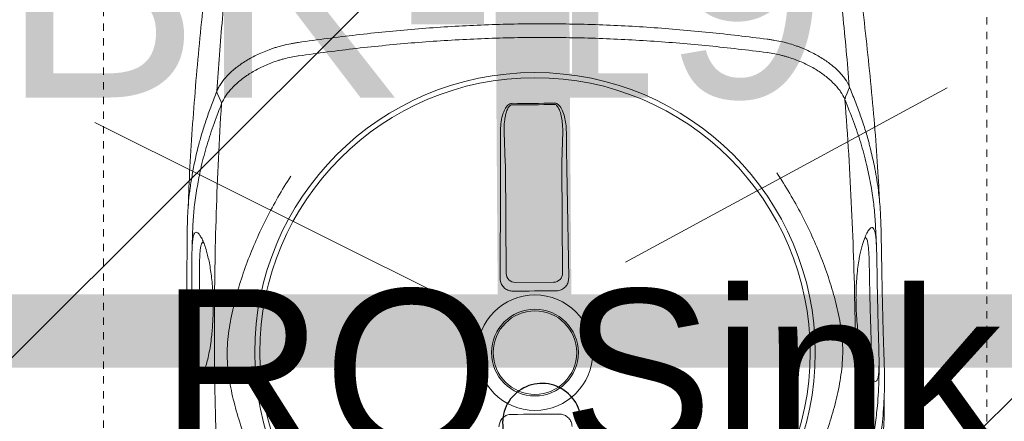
# Model space of a CAD drawing. Header units: inches. Extents: x 704 to 259546, y -107711 to 151004.
# Tile 113 of 243: x 127265 to 127278.38, y 21268.86 to 21274.32. Entities that reach past the tile are written whole.
import ezdxf
from ezdxf.enums import TextEntityAlignment as Align

# ---------------------------------------------------------------- set-up
doc = ezdxf.new("R2010")
doc.units = ezdxf.units.IN
doc.header["$MEASUREMENT"] = 0
doc.linetypes.add('11aa1PB-bd$0$11aa1PB-af$0$TRATTEGGIATA', pattern=[0.75, 0.5, -0.25])
doc.layers.add('A-FORMATEXT', color=255, linetype='Continuous')
doc.layers.add('PP BALL VALVE', color=7, linetype='Continuous')
for name, color, linetype, lineweight in [('CKD Equipments', 252, 'Continuous', 0), ('EQUIP DIM', 8, 'Continuous', 0), ('EQUIPMENT', 3, 'Continuous', 25), ('FLOOR RAISE', 4, 'Continuous', 5), ('kitchen equipment', 3, 'Continuous', 15), ('PP-Waste Pipe', 3, 'Continuous', 25)]:
    doc.layers.add(name, color=color, linetype=linetype, lineweight=lineweight)
doc.layers.add('FAINTEQUIP', color=7, linetype='Continuous', lineweight=0, true_color=0x4a4747)
doc.styles.add('Arial', font='GOTHIC.TTF')
doc.styles.get("Standard").update_dxf_attribs({"font": 'arial.ttf', "height": 6})

# ---------------------------------------------------------------- blocks, each defined once
blk = doc.blocks.new('dcefrefrf')
at = {"layer": 'kitchen equipment', "color": 8, "lineweight": 18}
for p, q in [((1804021.81, 468132.44), (1803912.59, 468073.22)), ((1804021.81, 468132.44), (1803912.59, 468073.22)), ((1803732.23, 468120.66), (1803851.03, 468061.44))]:
    blk.add_line(p, q, dxfattribs=at)
blk.add_circle((1803881.81, 468042.44), 14.2, dxfattribs=at)
blk.add_circle((1803881.81, 468042.44), 14.2, dxfattribs=at)
blk = doc.blocks.new('bikanervala')
at = {"layer": 'kitchen equipment', "color": 8, "linetype": 'Continuous', "xscale": 1.016, "yscale": 1.016, "zscale": 1.016}
blk.add_blockref('dcefrefrf', (-141097.61, 131612.76), dxfattribs=at)
at = {"layer": 'EQUIP DIM', "color": 8, "ltscale": 50, "style": 'Arial'}
blk.add_text('BK-19', height=76.792, dxfattribs=at).set_placement((1691604.79, 607270.42), align=Align.MIDDLE_CENTER)
at = {"layer": 'EQUIP DIM', "color": 8, "insert": (1691293.85, 607165.76, 0), "char_height": 45.72, "width": 730.3452, "attachment_point": 1}
blk.add_mtext('\\A1;\\pi223.07;{\\H1.2222x;\\C256;RO Sink\\P\\pi68.274;\\H0.81818x;(600WX700DX850H)}', dxfattribs=at)
blk = doc.blocks.new('GF')
at = {"layer": 'EQUIPMENT', "color": 8, "xscale": 0.03935404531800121, "yscale": 0.03935404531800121, "zscale": 0.03935404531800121}
blk.add_blockref('bikanervala', (60698.879, -2623.777), dxfattribs=at)
blk = doc.blocks.new('GREASE TRAP')
at = {"linetype": 'Continuous', "lineweight": 0}
for p, q in [((253.14, -81.48), (253.15, -81.48)), ((74.32, -82.74), (74.32, -82.73)), ((153.26, -128.72), (152.77, -116.92)), ((175.18, -116.76), (174.86, -128.57)), ((153.58, -170.91), (153.29, -129.87)), ((174.85, -129.72), (175.14, -170.76)), ((171.67, -174.28), (157.09, -174.39))]:
    blk.add_line(p, q, dxfattribs=at)
at = {"linetype": 'Continuous', "lineweight": 0, "flags": 128}
for points in [[(282.95, -103.73), (283.66, -102.07), (284.37, -100.42)], [(43.37, -102.12), (44.1, -103.76), (44.83, -105.41)], [(151.29, -172.81), (151.32, -165.82), (151.35, -158.85), (151.37, -151.87), (151.39, -144.9), (151.4, -137.93), (151.4, -130.97), (151.4, -124.01), (151.4, -117.06)], [(176.56, -116.88), (176.65, -123.83), (176.75, -130.79), (176.85, -137.75), (176.96, -144.72), (177.08, -151.69), (177.2, -158.66), (177.32, -165.64), (177.45, -172.62)], [(172.63, -177.58), (170.58, -177.59), (168.52, -177.61), (166.46, -177.62), (164.4, -177.63), (162.35, -177.65), (160.29, -177.66), (158.23, -177.68), (156.18, -177.7)], [(155.65, -224.76), (157.92, -224.75), (160.19, -224.73), (162.46, -224.72), (164.74, -224.7), (167.01, -224.69), (169.28, -224.67), (171.55, -224.65), (173.83, -224.63)]]:
    blk.add_lwpolyline(points, dxfattribs=at)
at = {"linetype": 'Continuous', "lineweight": 0}
for radius in [106.93, 105, 22.05, 16.56]:
    blk.add_circle((164.57, -201.17), radius, dxfattribs=at)
for centre, radius, start, end in [((284.03, -104.58), 1.21, 146.2461, 178.3651), ((161.38, 252.26), 358.79, 269.122, 271.6838), ((161.38, 252.19), 358.19, 269.1221, 271.6836), ((157.11, -170.86), 3.53, 180.8787, 269.7119), ((171.61, -170.76), 3.53, 271.0939, 359.927)]:
    blk.add_arc(centre, radius, start, end, dxfattribs=at)
for centre, major_axis, start_param, end_param in [((152.99, -130.48), (0.03, 3.5), 4.88824, 5.237306), ((175.16, -130.32), (-0.08, 3.5), 1.045879, 1.394945)]:
    blk.add_ellipse(centre, major_axis=major_axis, ratio=0.086139, start_param=start_param, end_param=end_param, dxfattribs=at)
for points, knots in [([(41.54, -40.18), (40.23, -50.39), (37.53, -71.48), (34.64, -103.57), (32.78, -130.21), (32.28, -145.94), (32.31, -145.02)], [0, 0, 0, 0, 0.27832, 0.574596, 0.870871, 1, 1, 1, 1]), ([(296.03, -143.22), (296.03, -143.22), (295.35, -128.36), (293.11, -101.76), (289.78, -69.71), (286.78, -48.66), (285.32, -38.47)], [0, 0, 0, 0, 0.128959, 0.425292, 0.721626, 1, 1, 1, 1]), ([(278.91, -44.47), (280.03, -53.62), (281.06, -62.79), (282.92, -81.17), (283.76, -90.37), (284.5, -99.6)], [0, 0, 0, 0, 0.5, 0.5, 1, 1, 1, 1]), ([(43.22, -101.3), (43.83, -92.06), (44.54, -82.84), (46.15, -64.44), (47.04, -55.26), (48.04, -46.09)], [0, 0, 0, 0, 0.5, 0.5, 1, 1, 1, 1]), ([(74.32, -82.73), (81.66, -81.67), (89.03, -80.7), (100.13, -79.41), (103.84, -79.01), (111.28, -78.27), (115, -77.93), (126.2, -77.01), (133.68, -76.53), (148.66, -75.85), (156.16, -75.65), (171.19, -75.55), (178.71, -75.64), (193.71, -76.11), (201.19, -76.49), (212.38, -77.25), (216.11, -77.53), (223.56, -78.17), (227.28, -78.52), (238.4, -79.65), (245.79, -80.51), (253.14, -81.48)], [0, 0, 0, 0, 0.125, 0.125, 0.1875, 0.1875, 0.25, 0.25, 0.375, 0.375, 0.5, 0.5, 0.625, 0.625, 0.75, 0.75, 0.8125, 0.8125, 0.875, 0.875, 1, 1, 1, 1]), ([(253.12, -86.58), (245.77, -85.63), (238.4, -84.78), (223.59, -83.31), (216.15, -82.68), (201.21, -81.69), (193.73, -81.32), (178.73, -80.86), (171.23, -80.77), (156.21, -80.87), (148.7, -81.07), (133.72, -81.74), (126.25, -82.21), (115.08, -83.11), (111.36, -83.45), (103.92, -84.17), (100.21, -84.57), (89.11, -85.83), (81.75, -86.79), (74.42, -87.84)], [0, 0, 0, 0, 0.125, 0.125, 0.25, 0.25, 0.375, 0.375, 0.5, 0.5, 0.625, 0.625, 0.75, 0.75, 0.8125, 0.8125, 0.875, 0.875, 1, 1, 1, 1]), ([(253.15, -81.48), (253.4, -81.51), (253.65, -81.54), (254.14, -81.61), (254.39, -81.64), (255.13, -81.75), (255.62, -81.83), (257.08, -82.09), (258.03, -82.28), (260.84, -82.94), (262.63, -83.47), (264.8, -84.23), (265.23, -84.39), (266.07, -84.71), (266.49, -84.88), (267.73, -85.39), (268.53, -85.75), (270.86, -86.85), (272.32, -87.64), (274.36, -88.9), (275.02, -89.33), (276.27, -90.19), (276.86, -90.63), (278.57, -91.98), (279.6, -92.9), (280.74, -94.08), (280.96, -94.32), (281.39, -94.79), (281.6, -95.03), (282.19, -95.75), (282.56, -96.23), (283.56, -97.67), (284.1, -98.64), (284.51, -99.62)], [0, 0, 0, 0, 0.015625, 0.015625, 0.03125, 0.03125, 0.0625, 0.0625, 0.125, 0.125, 0.25, 0.25, 0.28125, 0.28125, 0.3125, 0.3125, 0.375, 0.375, 0.5, 0.5, 0.5625, 0.5625, 0.625, 0.625, 0.75, 0.75, 0.78125, 0.78125, 0.8125, 0.8125, 0.875, 0.875, 1, 1, 1, 1]), ([(43.22, -101.31), (43.42, -100.82), (43.65, -100.33), (44.18, -99.35), (44.48, -98.86), (45.46, -97.39), (46.24, -96.43), (48.02, -94.54), (49.03, -93.61), (50.73, -92.23), (51.32, -91.78), (52.57, -90.88), (53.22, -90.45), (55.25, -89.16), (56.69, -88.35), (59.77, -86.84), (61.4, -86.14), (63.56, -85.34), (64, -85.19), (64.89, -84.89), (65.33, -84.74), (66.69, -84.33), (67.6, -84.07), (69.46, -83.61), (70.41, -83.4), (71.86, -83.12), (72.34, -83.03), (73.08, -82.92), (73.33, -82.88), (73.82, -82.8), (74.07, -82.77), (74.32, -82.74)], [0, 0, 0, 0, 0.0625, 0.0625, 0.125, 0.125, 0.25, 0.25, 0.375, 0.375, 0.4375, 0.4375, 0.5, 0.5, 0.625, 0.625, 0.75, 0.75, 0.78125, 0.78125, 0.8125, 0.8125, 0.875, 0.875, 0.9375, 0.9375, 0.96875, 0.96875, 0.984375, 0.984375, 1, 1, 1, 1]), ([(74.29, -87.85), (72.41, -88.13), (70.6, -88.51), (68.4, -89.09), (67.96, -89.22), (67.1, -89.47), (66.67, -89.61), (65.39, -90.03), (64.57, -90.32), (62.16, -91.26), (60.64, -91.95), (58.48, -93.06), (57.78, -93.45), (56.41, -94.24), (55.75, -94.65), (53.85, -95.91), (52.69, -96.77), (50.58, -98.55), (49.62, -99.46), (48.56, -100.62), (48.35, -100.85), (47.95, -101.32), (47.76, -101.55), (47.21, -102.26), (46.87, -102.73), (45.93, -104.14), (45.43, -105.09), (45.04, -106.04)], [0, 0, 0, 0, 0.125, 0.125, 0.15625, 0.15625, 0.1875, 0.1875, 0.25, 0.25, 0.375, 0.375, 0.4375, 0.4375, 0.5, 0.5, 0.625, 0.625, 0.75, 0.75, 0.78125, 0.78125, 0.8125, 0.8125, 0.875, 0.875, 1, 1, 1, 1]), ([(282.75, -104.37), (282.35, -103.42), (281.83, -102.48), (280.88, -101.08), (280.53, -100.62), (279.97, -99.92), (279.77, -99.69), (279.37, -99.23), (279.16, -99), (278.08, -97.85), (277.11, -96.95), (274.97, -95.21), (273.8, -94.36), (271.88, -93.13), (271.21, -92.73), (269.84, -91.96), (269.13, -91.58), (266.96, -90.5), (265.43, -89.83), (263, -88.93), (262.18, -88.64), (260.9, -88.24), (260.46, -88.11), (259.59, -87.87), (259.16, -87.75), (256.95, -87.2), (255.13, -86.84), (253.25, -86.6)], [0, 0, 0, 0, 0.125, 0.125, 0.1875, 0.1875, 0.21875, 0.21875, 0.25, 0.25, 0.375, 0.375, 0.5, 0.5, 0.5625, 0.5625, 0.625, 0.625, 0.75, 0.75, 0.8125, 0.8125, 0.84375, 0.84375, 0.875, 0.875, 1, 1, 1, 1]), ([(36.81, -119.99), (37.08, -119.02), (37.81, -116.34), (39.26, -111.98), (41.11, -106.77), (42.52, -103.12), (43.22, -101.3)], [0, 0, 0, 0, 0.157579, 0.438078, 0.719047, 1, 1, 1, 1]), ([(43.22, -101.31), (43.21, -101.34), (43.2, -101.37), (43.2, -101.44), (43.2, -101.48), (43.2, -101.58), (43.2, -101.65), (43.24, -101.86), (43.29, -101.99), (43.36, -102.11)], [0, 0, 0, 0, 0.125, 0.125, 0.25, 0.25, 0.5, 0.5, 1, 1, 1, 1]), ([(284.51, -99.62), (284.51, -99.64), (284.52, -99.67), (284.53, -99.74), (284.53, -99.78), (284.53, -99.89), (284.52, -99.96), (284.49, -100.16), (284.44, -100.3), (284.37, -100.42)], [0, 0, 0, 0, 0.125, 0.125, 0.25, 0.25, 0.5, 0.5, 1, 1, 1, 1]), ([(284.5, -99.6), (285.25, -101.47), (286.75, -105.2), (288.74, -110.52), (290.49, -115.77), (291.76, -119.89), (292.31, -122.33), (292.45, -122.95)], [0, 0, 0, 0, 0.229832, 0.459678, 0.690029, 0.920378, 1, 1, 1, 1]), ([(282.82, -104.54), (283.89, -118.43), (284.74, -132.34), (286.03, -160.2), (286.47, -174.16), (286.8, -195.14), (286.85, -202.14), (286.86, -216.13), (286.82, -223.12), (286.51, -244.08), (286.1, -258.02), (285.47, -271.94)], [0, 0, 0, 0, 0.25, 0.25, 0.5, 0.5, 0.625, 0.625, 0.75, 0.75, 1, 1, 1, 1]), ([(292.61, -136.56), (292.13, -134.13), (291.11, -128.97), (288.92, -121.05), (286.21, -113.04), (283.95, -107.38), (282.82, -104.54)], [0, 0, 0, 0, 0.2280042, 0.4853378, 0.7427349, 1, 1, 1, 1]), ([(282.95, -103.73), (282.95, -103.73), (282.95, -103.73), (282.95, -103.73), (282.95, -103.73), (282.95, -103.73), (282.95, -103.73), (282.98, -103.79), (283, -103.85), (283.02, -103.91)], [-0.00000006, -0.00000006, -0.00000006, -0.00000006, 0, 0, 0, 0.0000002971, 0.0000002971, 0.0000002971, 0.0005047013, 0.0005047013, 0.0005047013, 0.0005047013]), ([(44.97, -106.22), (43.89, -109.06), (41.71, -114.76), (39.1, -122.81), (37.09, -130.5), (36.19, -135.43), (35.79, -137.6)], [0, 0, 0, 0, 0.263525, 0.527185, 0.79078, 1, 1, 1, 1]), ([(44.68, -273.64), (43.85, -259.72), (43.24, -245.79), (42.65, -224.84), (42.5, -217.85), (42.31, -203.86), (42.27, -196.86), (42.31, -175.88), (42.54, -161.92), (43.44, -134.03), (44.1, -120.11), (44.97, -106.22)], [0, 0, 0, 0, 0.25, 0.25, 0.375, 0.375, 0.5, 0.5, 0.75, 0.75, 1, 1, 1, 1]), ([(151.4, -117.06), (151.43, -115.97), (151.49, -113.79), (152.02, -111.02), (152.81, -108.73), (153.61, -107.26), (154.57, -106.35), (155.28, -106), (155.74, -105.97), (155.89, -105.96)], [0, 0, 0, 0, 0.2549733, 0.5094959, 0.6555036, 0.8234143, 0.8930287, 0.9633452, 1, 1, 1, 1]), ([(155.88, -106.49), (155.77, -106.5), (155.48, -106.52), (155.17, -106.7), (154.81, -107), (154.23, -107.75), (153.69, -109.11), (153.15, -111.26), (152.81, -113.85), (152.79, -115.89), (152.77, -116.92)], [0, 0, 0, 0, 0.028874, 0.074198, 0.087541, 0.150828, 0.315881, 0.465459, 0.731192, 1, 1, 1, 1]), ([(171.91, -105.85), (172.14, -105.86), (172.6, -105.9), (173.38, -106.32), (174.39, -107.35), (175.35, -109.26), (176.07, -111.78), (176.46, -114.38), (176.53, -116.09), (176.56, -116.88)], [0, 0, 0, 0, 0.053674, 0.107072, 0.201461, 0.385823, 0.599668, 0.814062, 1, 1, 1, 1]), ([(175.18, -116.76), (175.17, -116.01), (175.13, -114.42), (174.87, -111.98), (174.38, -109.62), (173.72, -107.84), (173, -106.84), (172.47, -106.47), (172.14, -106.38), (171.97, -106.38), (171.92, -106.38)], [0, 0, 0, 0, 0.19611, 0.418032, 0.642122, 0.825582, 0.912375, 0.957312, 0.988402, 1, 1, 1, 1]), ([(36.12, -251.14), (35.82, -249.73), (35.04, -246.12), (34.01, -240.6), (33.01, -234.46), (32.25, -228.5), (31.71, -222.66), (31.45, -217.79), (31.36, -213.94), (31.35, -210.92), (31.38, -207.57), (31.44, -203.91), (31.52, -199.89), (31.6, -195.74), (31.66, -191.37), (31.72, -186.77), (31.77, -181.78), (31.8, -176.62), (31.82, -171.62), (31.82, -167.42), (31.83, -163.9), (31.84, -160.97), (31.86, -158.21), (31.9, -155.19), (31.96, -152.05), (32.07, -148.87), (32.23, -146), (32.51, -142.49), (32.99, -138.34), (33.81, -133.17), (34.87, -127.68), (35.87, -123.26), (36.6, -120.74), (36.81, -119.99)], [0, 0, 0, 0, 0.033599, 0.086704, 0.14001, 0.193319, 0.246393, 0.299468, 0.326258, 0.353125, 0.379834, 0.406408, 0.428618, 0.451478, 0.47167, 0.492329, 0.516002, 0.540379, 0.564065, 0.588402, 0.605742, 0.623087, 0.640895, 0.658706, 0.685242, 0.711788, 0.738802, 0.765824, 0.81871, 0.871587, 0.924587, 0.977588, 1, 1, 1, 1]), ([(292.45, -122.95), (293.01, -125.27), (293.94, -129.07), (294.87, -134.23), (295.47, -138.14), (295.91, -141.73), (296.19, -144.97), (296.38, -148.16), (296.51, -151.19), (296.61, -154.2), (296.68, -157.09), (296.73, -159.79), (296.78, -162.7), (296.84, -166.23), (296.91, -170.5), (296.99, -175.52), (297.11, -180.77), (297.23, -186.06), (297.37, -191.07), (297.51, -195.66), (297.64, -199.73), (297.77, -203.35), (297.86, -206.53), (297.92, -209.36), (297.97, -214.68), (297.7, -222.32), (296.8, -231.08), (295.75, -238.26), (294.7, -244.42), (293.32, -251.46), (291.53, -259.62), (289.73, -267.44), (288.45, -272.86), (287.91, -275.1)], [0, 0, 0, 0, 0.0593635, 0.0971043, 0.1348438, 0.1667324, 0.198607, 0.2201848, 0.2417788, 0.2633349, 0.278122, 0.2929063, 0.3080418, 0.3231723, 0.3441056, 0.3655953, 0.3864814, 0.4080077, 0.4295299, 0.4486306, 0.4683357, 0.4884205, 0.5086324, 0.5289688, 0.5492243, 0.6333183, 0.7152132, 0.756242, 0.7972696, 0.8516973, 0.906117, 0.9611972, 1, 1, 1, 1]), ([(72.34, -269.85), (70.61, -267.24), (68.96, -264.61), (65.82, -259.3), (64.32, -256.62), (61.49, -251.21), (60.15, -248.47), (57.62, -242.94), (56.44, -240.15), (54.22, -234.5), (53.2, -231.66), (51.81, -227.36), (51.37, -225.92), (50.53, -223.03), (50.13, -221.58), (49.4, -218.65), (49.06, -217.18), (48.44, -214.2), (48.16, -212.7), (47.7, -209.68), (47.51, -208.16), (47.31, -205.86), (47.25, -205.08), (47.2, -203.91), (47.18, -203.52), (47.16, -202.74), (47.15, -202.34), (47.14, -200.37), (47.2, -198.82), (47.43, -195.74), (47.6, -194.22), (48.02, -191.2), (48.28, -189.7), (48.86, -186.72), (49.18, -185.24), (49.87, -182.31), (50.25, -180.86), (51.04, -177.97), (51.46, -176.54), (52.79, -172.25), (53.76, -169.41), (56.92, -160.97), (59.36, -155.42), (63.53, -147.17), (65, -144.45), (68.08, -139.08), (69.69, -136.42), (71.38, -133.8)], [0, 0, 0, 0, 0.0625, 0.0625, 0.125, 0.125, 0.1875, 0.1875, 0.25, 0.25, 0.3125, 0.3125, 0.34375, 0.34375, 0.375, 0.375, 0.40625, 0.40625, 0.4375, 0.4375, 0.46875, 0.46875, 0.484375, 0.484375, 0.492188, 0.492188, 0.5, 0.5, 0.53125, 0.53125, 0.5625, 0.5625, 0.59375, 0.59375, 0.625, 0.625, 0.65625, 0.65625, 0.6875, 0.6875, 0.75, 0.75, 0.875, 0.875, 0.9375, 0.9375, 1, 1, 1, 1]), ([(256.8, -132.49), (258.53, -135.1), (260.18, -137.73), (263.32, -143.04), (264.82, -145.72), (267.65, -151.13), (268.99, -153.87), (271.52, -159.39), (272.7, -162.19), (274.92, -167.84), (275.94, -170.68), (277.33, -174.98), (277.77, -176.42), (278.61, -179.31), (279.01, -180.76), (279.74, -183.69), (280.08, -185.16), (280.7, -188.14), (280.98, -189.64), (281.44, -192.65), (281.63, -194.17), (281.84, -196.48), (281.89, -197.26), (281.94, -198.43), (281.96, -198.82), (281.98, -199.6), (281.99, -200), (282, -201.96), (281.94, -203.52), (281.71, -206.59), (281.54, -208.11), (281.12, -211.14), (280.86, -212.63), (280.28, -215.62), (279.96, -217.09), (279.27, -220.02), (278.89, -221.48), (278.1, -224.37), (277.68, -225.8), (276.35, -230.09), (275.38, -232.92), (272.22, -241.36), (269.78, -246.92), (265.61, -255.17), (264.14, -257.89), (261.06, -263.26), (259.45, -265.91), (257.76, -268.54)], [0, 0, 0, 0, 0.0625, 0.0625, 0.125, 0.125, 0.1875, 0.1875, 0.25, 0.25, 0.3125, 0.3125, 0.34375, 0.34375, 0.375, 0.375, 0.40625, 0.40625, 0.4375, 0.4375, 0.46875, 0.46875, 0.484375, 0.484375, 0.492187, 0.492187, 0.5, 0.5, 0.53125, 0.53125, 0.5625, 0.5625, 0.59375, 0.59375, 0.625, 0.625, 0.65625, 0.65625, 0.6875, 0.6875, 0.75, 0.75, 0.875, 0.875, 0.9375, 0.9375, 1, 1, 1, 1]), ([(35.79, -137.6), (35.73, -137.89), (35.19, -140.65), (34.74, -144.26), (34.3, -148.61), (34.08, -152.01), (33.93, -155.35), (33.88, -157.89), (33.86, -158.92)], [0, 0, 0, 0, 0.042136, 0.404804, 0.566088, 0.727781, 0.888854, 1, 1, 1, 1]), ([(294.62, -155.68), (294.6, -155.44), (294.55, -153.52), (294.36, -150.18), (294.09, -146.79), (293.59, -142.43), (293.14, -139.08), (292.61, -136.59), (292.61, -136.56)], [0, 0, 0, 0, 0.1154515, 0.2827578, 0.4507086, 0.6182339, 0.994941, 1, 1, 1, 1]), ([(295.32, -182.75), (295.35, -184.18), (295.38, -185.59), (295.42, -187.33), (295.43, -187.67), (295.45, -188.36), (295.46, -188.7), (295.49, -189.7), (295.5, -190.36), (295.54, -191.64), (295.56, -192.27), (295.58, -193.19), (295.59, -193.5), (295.61, -194.1), (295.62, -194.39), (295.66, -195.84), (295.69, -196.91), (295.73, -198.41), (295.74, -198.9), (295.77, -199.83), (295.78, -200.28), (295.8, -201.57), (295.82, -202.36), (295.84, -203.81), (295.84, -204.47), (295.84, -205.39), (295.84, -205.68), (295.83, -206.24), (295.82, -206.51), (295.79, -207.8), (295.74, -208.63), (295.6, -210.01), (295.5, -210.56), (295.32, -211.2), (295.26, -211.38), (295.15, -211.61), (295.11, -211.68), (295.04, -211.81), (295, -211.87), (294.79, -212.11), (294.6, -212.2), (294.17, -212.15), (293.94, -212.03), (293.43, -211.57), (293.15, -211.23), (292.55, -210.32), (292.23, -209.75), (291.8, -208.85), (291.71, -208.67), (291.54, -208.27), (291.45, -208.07), (291.18, -207.42), (291, -206.95), (290.63, -205.93), (290.44, -205.37), (290.05, -204.16), (289.86, -203.5), (289.47, -202.08), (289.28, -201.32), (288.9, -199.65), (288.72, -198.75), (288.44, -197.27), (288.35, -196.76), (288.18, -195.7), (288.1, -195.16), (287.94, -194.03), (287.86, -193.45), (287.75, -192.54), (287.71, -192.24), (287.64, -191.61), (287.61, -191.3), (287.45, -189.7), (287.34, -188.38), (287.22, -186.34), (287.18, -185.64), (287.13, -184.58), (287.12, -184.23), (287.1, -183.52), (287.09, -183.17), (287.07, -182.1), (287.06, -181.4), (287.05, -180.34), (287.05, -179.99), (287.06, -179.29), (287.06, -178.94), (287.09, -177.21), (287.14, -175.89), (287.23, -174.29), (287.25, -173.98), (287.3, -173.35), (287.32, -173.04), (287.39, -172.13), (287.44, -171.55), (287.61, -169.85), (287.73, -168.8), (287.94, -167.33), (288.01, -166.85), (288.16, -165.94), (288.24, -165.5), (288.47, -164.24), (288.63, -163.48), (288.95, -162.06), (289.11, -161.4), (289.36, -160.5), (289.44, -160.2), (289.61, -159.65), (289.69, -159.38), (290.1, -158.1), (290.42, -157.26), (291.03, -155.84), (291.33, -155.27), (291.75, -154.58), (291.88, -154.38), (292.15, -154.03), (292.28, -153.89), (292.65, -153.54), (292.88, -153.42), (293.3, -153.38), (293.49, -153.46), (293.84, -153.84), (293.99, -154.15), (294.2, -154.78), (294.26, -155.02), (294.35, -155.44), (294.38, -155.58), (294.44, -155.89), (294.47, -156.06), (294.59, -156.93), (294.68, -157.76), (294.77, -159.04), (294.79, -159.31), (294.82, -159.87), (294.83, -160.17), (294.88, -161.09), (294.9, -161.75), (294.95, -163.19), (294.97, -163.97), (295, -165.25), (295.01, -165.7), (295.02, -166.63), (295.03, -167.12), (295.06, -168.64), (295.08, -169.71), (295.11, -171.44), (295.11, -172.03), (295.13, -172.95), (295.13, -173.27), (295.15, -173.9), (295.15, -174.22), (295.18, -175.83), (295.2, -177.15), (295.24, -179.21), (295.25, -179.91), (295.28, -181.33), (295.3, -182.04), (295.32, -182.75)], [0, 0, 0, 0, 0.015625, 0.015625, 0.019531, 0.019531, 0.023438, 0.023438, 0.03125, 0.03125, 0.039063, 0.039063, 0.042969, 0.042969, 0.046875, 0.046875, 0.0625, 0.0625, 0.070313, 0.070313, 0.078125, 0.078125, 0.09375, 0.09375, 0.109375, 0.109375, 0.117188, 0.117188, 0.125, 0.125, 0.15625, 0.15625, 0.1875, 0.1875, 0.203125, 0.203125, 0.210938, 0.210938, 0.21875, 0.21875, 0.25, 0.25, 0.28125, 0.28125, 0.3125, 0.3125, 0.34375, 0.34375, 0.351563, 0.351563, 0.359375, 0.359375, 0.375, 0.375, 0.390625, 0.390625, 0.40625, 0.40625, 0.421875, 0.421875, 0.4375, 0.4375, 0.445313, 0.445313, 0.453125, 0.453125, 0.460938, 0.460938, 0.464844, 0.464844, 0.46875, 0.46875, 0.484375, 0.484375, 0.492188, 0.492188, 0.496094, 0.496094, 0.5, 0.5, 0.507813, 0.507813, 0.511719, 0.511719, 0.515625, 0.515625, 0.53125, 0.53125, 0.535156, 0.535156, 0.539063, 0.539063, 0.546875, 0.546875, 0.5625, 0.5625, 0.570313, 0.570313, 0.578125, 0.578125, 0.59375, 0.59375, 0.609375, 0.609375, 0.617188, 0.617188, 0.625, 0.625, 0.65625, 0.65625, 0.6875, 0.6875, 0.703125, 0.703125, 0.71875, 0.71875, 0.75, 0.75, 0.78125, 0.78125, 0.8125, 0.8125, 0.828125, 0.828125, 0.835938, 0.835938, 0.84375, 0.84375, 0.875, 0.875, 0.882812, 0.882812, 0.890625, 0.890625, 0.90625, 0.90625, 0.921875, 0.921875, 0.929687, 0.929687, 0.9375, 0.9375, 0.953125, 0.953125, 0.960937, 0.960937, 0.964844, 0.964844, 0.96875, 0.96875, 0.984375, 0.984375, 0.992187, 0.992187, 1, 1, 1, 1]), ([(33.9, -159.41), (33.94, -158.9), (34.05, -157.71), (34.3, -156.51), (34.64, -155.63), (35.06, -155.2), (35.59, -155.17), (36.23, -155.63), (36.95, -156.6), (37.71, -158.06), (38.5, -159.97), (39.21, -162.13), (39.83, -164.47), (40.36, -166.86), (40.83, -169.57), (41.23, -172.57), (41.53, -175.66), (41.71, -178.66), (41.8, -181.44), (41.83, -184.22), (41.77, -187.2), (41.63, -190.26), (41.4, -193.16), (41.07, -196.26), (40.62, -199.38), (40.03, -202.44), (39.39, -205.08), (38.74, -207.31), (38.01, -209.38), (37.24, -211.21), (36.45, -212.66), (35.74, -213.57), (35.1, -214.03), (34.55, -214.03), (34.09, -213.47), (33.74, -212.36), (33.59, -211.05), (33.52, -210.4)], [0, 0, 0, 0, 0.026608, 0.06138, 0.0962, 0.130925, 0.168927, 0.207024, 0.245099, 0.283069, 0.316694, 0.350298, 0.37294, 0.395622, 0.418192, 0.438002, 0.457786, 0.474878, 0.488481, 0.502082, 0.518368, 0.53466, 0.550889, 0.567128, 0.590899, 0.614713, 0.640745, 0.66688, 0.692979, 0.729781, 0.766704, 0.803672, 0.840537, 0.880482, 0.920552, 0.960572, 1, 1, 1, 1]), ([(34.01, -155.25), (33.9, -157.41), (33.78, -159.75), (33.74, -162.09), (33.74, -162.28)], [0, 0, 0, 0, 0.919543, 1, 1, 1, 1]), ([(292.43, -182.82), (292.41, -182.23), (292.37, -180.69), (292.32, -178.19), (292.28, -176.17), (292.24, -174.13), (292.21, -172.09), (292.16, -169.72), (292.12, -167.71), (292.07, -166.01), (292.02, -164.51), (291.93, -162.72), (291.8, -160.9), (291.55, -159.09), (291.23, -157.82), (290.93, -157.47), (290.8, -157.32), (290.8, -157.32), (290.8, -157.32), (290.8, -157.32), (290.71, -157.22), (290.62, -157.12), (290.53, -157.02)], [0, 0, 0, 0, 0.032705, 0.086629, 0.142257, 0.153922, 0.215379, 0.27845, 0.333103, 0.387785, 0.444206, 0.500642, 0.614534, 0.729613, 0.886835, 1, 1, 1, 1, 1, 1, 1.078938, 1.078938, 1.078938, 1.078938]), ([(294.84, -160.33), (294.83, -160.18), (294.77, -157.88), (294.62, -155.68), (294.62, -155.68)], [0, 0, 0, 0, 0.065528, 1, 1, 1, 1]), ([(33.58, -184.59), (33.59, -183.61), (33.6, -181.65), (33.62, -178.66), (33.63, -175.69), (33.63, -172.46), (33.64, -169.27), (33.65, -166.25), (33.69, -163.68), (33.76, -161.57), (33.82, -160.14), (33.88, -159.56), (33.9, -159.41)], [0, 0, 0, 0, 0.0782123, 0.1564368, 0.2446658, 0.3329467, 0.4546253, 0.5765046, 0.703629, 0.8312553, 0.9586974, 1, 1, 1, 1]), ([(38.02, -158.83), (37.92, -158.92), (37.81, -159.01), (37.71, -159.1), (37.71, -159.1), (37.71, -159.1), (37.71, -159.1), (37.66, -159.15), (37.47, -159.32), (37.22, -160.03), (36.95, -161.28), (36.76, -163.11), (36.65, -165.19), (36.59, -167.31), (36.56, -169.28), (36.55, -171.74), (36.54, -174.48), (36.53, -177.24), (36.51, -179.7), (36.5, -182.19), (36.48, -183.8), (36.47, -184.62)], [-0.088365, -0.088365, -0.088365, -0.088365, 0, 0, 0, 0, 0, 0, 0.042963, 0.162036, 0.283698, 0.405299, 0.528456, 0.591382, 0.654277, 0.728503, 0.80457, 0.856235, 0.909083, 0.954041, 1, 1, 1, 1]), ([(177.45, -172.62), (177.41, -173.18), (177.32, -174.28), (176.51, -175.76), (175.29, -176.88), (173.92, -177.49), (173.01, -177.56), (172.63, -177.58)], [0, 0, 0, 0, 0.214916, 0.429922, 0.642835, 0.854056, 1, 1, 1, 1]), ([(156.18, -177.7), (155.63, -177.65), (154.54, -177.55), (153.08, -176.73), (151.98, -175.52), (151.37, -174.13), (151.31, -173.2), (151.29, -172.81)], [0, 0, 0, 0, 0.21225, 0.424556, 0.635748, 0.847225, 1, 1, 1, 1]), ([(291.68, -208.59), (291.8, -208.54), (291.91, -208.48), (292.02, -208.43), (292.02, -208.43), (292.02, -208.43), (292.02, -208.43), (292.05, -208.41), (292.22, -208.33), (292.43, -207.77), (292.67, -206.81), (292.83, -205.4), (292.92, -203.49), (292.93, -201.39), (292.9, -199.28), (292.86, -197.33), (292.79, -194.88), (292.7, -192.14), (292.61, -189.37), (292.54, -187), (292.48, -184.79), (292.44, -183.48), (292.43, -182.82)], [-0.090918, -0.090918, -0.090918, -0.090918, 0, 0, 0, 0, 0, 0, 0.026213, 0.13292, 0.239613, 0.348571, 0.457474, 0.569041, 0.626082, 0.683094, 0.752821, 0.824315, 0.874905, 0.926701, 0.963078, 1, 1, 1, 1]), ([(33.52, -210.4), (33.52, -210.39), (33.46, -209.93), (33.41, -208.55), (33.35, -206.46), (33.35, -204.16), (33.37, -201.87), (33.4, -199.23), (33.44, -196.25), (33.49, -192.94), (33.53, -189.33), (33.56, -186.49), (33.58, -184.91), (33.58, -184.59)], [0, 0, 0, 0, 0.0021857, 0.1486808, 0.2950678, 0.3936347, 0.4923949, 0.5907133, 0.6868358, 0.782863, 0.8795306, 0.9761461, 1, 1, 1, 1]), ([(36.47, -184.62), (36.47, -184.87), (36.45, -186.16), (36.42, -188.5), (36.36, -191.8), (36.3, -195.15), (36.25, -198.26), (36.22, -200.9), (36.22, -203.27), (36.27, -205.35), (36.39, -207.31), (36.61, -208.85), (36.89, -209.87), (37.15, -210.12), (37.25, -210.22), (37.25, -210.22), (37.25, -210.22), (37.25, -210.22), (37.34, -210.31), (37.44, -210.4), (37.53, -210.49)], [0, 0, 0, 0, 0.014263, 0.071432, 0.130741, 0.207145, 0.286904, 0.364421, 0.443321, 0.542698, 0.643157, 0.777817, 0.912539, 1, 1, 1, 1, 1, 1, 1.081436, 1.081436, 1.081436, 1.081436]), ([(293.15, -236.8), (293.18, -236.62), (293.7, -233.83), (294.42, -228.74), (295.41, -220.27), (295.78, -213.42), (295.85, -208.32), (295.84, -206.58), (295.83, -205.79)], [0, 0, 0, 0, 0.016162, 0.250764, 0.485322, 0.836539, 0.925214, 1, 1, 1, 1]), ([(33.39, -207.44), (33.39, -208.26), (33.4, -210.01), (33.54, -215.18), (34, -222.04), (35.11, -230.54), (35.9, -235.6), (36.46, -238.37), (36.49, -238.54)], [0, 0, 0, 0, 0.076639, 0.163762, 0.518013, 0.751525, 0.985081, 1, 1, 1, 1]), ([(31.65, -221.2), (31.63, -221.4), (31.58, -222.11), (31.58, -223.77), (31.64, -226.08), (31.75, -228.28), (31.86, -230.18), (32, -232.31), (32.18, -234.87), (32.4, -237.95), (32.64, -241.24), (32.85, -244.37), (33.05, -247.2), (33.25, -250.14), (33.5, -253.87), (33.8, -258.4), (34.15, -263.74), (34.52, -269.17), (34.94, -275.4), (35.44, -282.37), (36, -290.05), (36.61, -297.75), (37.24, -305.44), (37.91, -313.1), (38.61, -320.73), (39.35, -328.31), (40.14, -335.79), (40.97, -343.12), (41.86, -350.26), (42.57, -355.64), (43.01, -358.51), (43.11, -359.17)], [0, 0, 0, 0, 0.00345, 0.046619, 0.089766, 0.112425, 0.13508, 0.158154, 0.181221, 0.209069, 0.237397, 0.25624, 0.275086, 0.294404, 0.313726, 0.346115, 0.37852, 0.411676, 0.44484, 0.491581, 0.538367, 0.585123, 0.633242, 0.681401, 0.729516, 0.779903, 0.830337, 0.880732, 0.93264, 0.98459, 1, 1, 1, 1]), ([(288.24, -357.44), (288.58, -354.84), (289.3, -349.22), (290.19, -341), (290.97, -333.1), (291.6, -326.05), (292.21, -318.86), (292.78, -311.52), (293.32, -304.08), (293.85, -296.46), (294.35, -288.68), (294.82, -280.77), (295.22, -273.68), (295.56, -267.45), (295.85, -262.06), (296.13, -256.66), (296.42, -251.07), (296.67, -246.37), (296.88, -242.58), (297.05, -239.43), (297.24, -236.11), (297.42, -233.04), (297.57, -230.49), (297.68, -228.36), (297.76, -226.45), (297.83, -224.56), (297.84, -223.49), (297.78, -218.98)], [0, 0, 0, 0, 0.063316, 0.137046, 0.187379, 0.237747, 0.288072, 0.337874, 0.387718, 0.437523, 0.488782, 0.540075, 0.591317, 0.625909, 0.660493, 0.695746, 0.730982, 0.771161, 0.791716, 0.812265, 0.841912, 0.872106, 0.896195, 0.920292, 0.944907, 0.969526, 1, 1, 1, 1]), ([(150.82, -229.57), (150.88, -229.02), (151, -227.92), (151.86, -226.46), (153.11, -225.38), (154.46, -224.84), (155.32, -224.78), (155.65, -224.76)], [0, 0, 0, 0, 0.21899, 0.438068, 0.655087, 0.870478, 1, 1, 1, 1]), ([(173.83, -224.63), (174.37, -224.68), (175.46, -224.78), (176.92, -225.6), (178.02, -226.81), (178.61, -228.15), (178.69, -229.03), (178.71, -229.38)], [0, 0, 0, 0, 0.216319, 0.432689, 0.648031, 0.863773, 1, 1, 1, 1])]:
    blk.add_open_spline(points, degree=3, knots=knots, dxfattribs=at)
for points in [[(74.42, -87.84), (74.37, -87.84), (74.33, -87.85), (74.29, -87.85)], [(253.25, -86.6), (253.21, -86.59), (253.16, -86.59), (253.12, -86.58)], [(43.22, -101.3), (43.22, -101.3), (43.22, -101.31), (43.22, -101.31)], [(284.37, -100.42), (284.37, -100.42), (284.37, -100.42), (284.37, -100.42)], [(284.5, -99.6), (284.5, -99.61), (284.51, -99.61), (284.51, -99.62)], [(43.36, -102.11), (43.36, -102.12), (43.36, -102.12), (43.37, -102.12)], [(282.95, -103.73), (282.82, -103.93), (282.75, -104.15), (282.75, -104.37)], [(282.82, -104.54), (282.8, -104.49), (282.77, -104.43), (282.75, -104.37)], [(45.04, -106.04), (45.03, -105.83), (44.96, -105.6), (44.83, -105.41)], [(45.04, -106.04), (45.02, -106.1), (45, -106.16), (44.97, -106.22)]]:
    blk.add_open_spline(points, degree=3, dxfattribs=at)
at = {"layer": 'CKD Equipments'}
blk.add_arc((167.23, -227.96), 15, 353.6262, 192.1333, dxfattribs=at)
blk.add_arc((167.23, -227.96), 15, 353.6262, 192.1333, dxfattribs=at)
blk.add_arc((167.23, -227.96), 15, 353.6262, 192.1333, dxfattribs=at)
blk.add_arc((167.23, -227.96), 15, 353.6262, 192.1333, dxfattribs=at)
blk.add_arc((167.23, -227.96), 15, 353.6262, 192.1333, dxfattribs=at)
blk.add_arc((167.23, -227.96), 15, 353.6262, 192.1333, dxfattribs=at)
at = {"layer": 'EQUIPMENT'}
blk.add_arc((167.23, -227.96), 15, 353.6262, 192.1333, dxfattribs=at)
blk.add_arc((167.23, -227.96), 15, 353.6262, 192.1333, dxfattribs=at)
at = {"layer": 'FAINTEQUIP', "color": 4, "linetype": '11aa1PB-bd$0$11aa1PB-af$0$TRATTEGGIATA'}
blk.add_lwpolyline([(0, -404), (0, 0), (337, 0), (337, -404), (0, -404)], dxfattribs=at)

msp = doc.modelspace()

# ---------------------------------------------------------------- hatches: boundary and pattern name
at = {"layer": 'FLOOR RAISE'}
h = msp.add_hatch(dxfattribs=at)
h.set_pattern_fill('ANSI31', color=256, scale=80)
h.set_pattern_definition([(45, (523.127, -4e-12), (-7.0710678, 7.0710678), [])])
h.paths.add_polyline_path([(127146.078, 21310.263), (127146.078, 21170.135), (127155.078, 21170.135), (127155.078, 21164.885), (127352.206, 21164.885), (127352.206, 21627.635), (127338.078, 21627.635), (127338.078, 21618.635), (127323.078, 21618.635), (127323.078, 21627.635), (127212.078, 21627.635), (127212.078, 21618.635), (127197.078, 21618.635), (127197.078, 21623.907), (127149.078, 21576.635), (127155.078, 21576.635), (127155.078, 21561.635), (127146.078, 21561.635), (127146.078, 21480.135), (127149.078, 21480.135), (127155.078, 21480.135), (127155.078, 21465.135), (127146.078, 21465.135), (127146.078, 21325.135), (127155.078, 21325.135), (127155.146, 21310.263)])

# ---------------------------------------------------------------- linework, layer by layer
at = {"layer": 'A-FORMATEXT', "color": 3, "lineweight": 53, "const_width": 1}
msp.add_lwpolyline([(127271.949, 21277.642), (127272.004, 21269.791)], dxfattribs=at)
at = {"layer": 'A-FORMATEXT', "color": 3, "lineweight": 53, "elevation": 305.49}
msp.add_lwpolyline([(127289.011, 21270.085, 1, 1, 0), (127137.35, 21270.085, 1, 1, 0)], format="xyseb", dxfattribs=at)
at = {"layer": 'PP BALL VALVE', "lineweight": 53}
msp.add_circle((130061.482, 21646.646), 129357.588, dxfattribs=at)

# ---------------------------------------------------------------- block references
at = {"lineweight": 53}
msp.add_blockref('GF', (0, 0), dxfattribs=at)
at = {"layer": 'PP-Waste Pipe', "ltscale": 0.25, "xscale": 0.03560830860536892, "yscale": 0.03560830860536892, "zscale": 0.03560830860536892, "rotation": 359.9999999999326}
msp.add_blockref('GREASE TRAP', (127266.144, 21276.954), dxfattribs=at)

doc.saveas('drawing.dxf')
